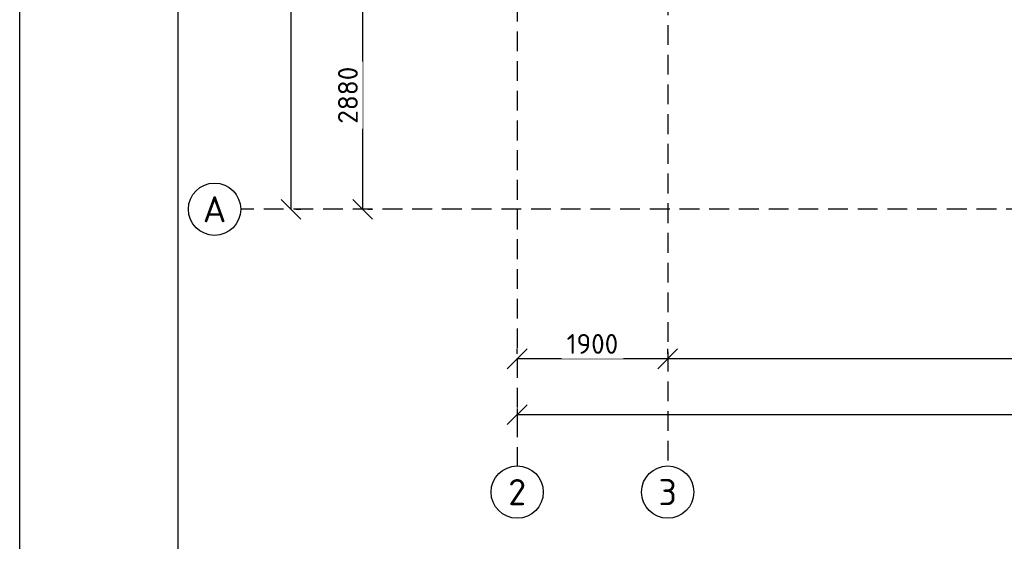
# Model space of a CAD drawing. Header units: inches. Extents: x 8001 to 766003, y -84601 to 563258.
# Tile 14 of 188: x 189106 to 201536, y 73136 to 79723. Entities that reach past the tile are written whole.
import ezdxf
from ezdxf.enums import TextEntityAlignment as Align

# ---------------------------------------------------------------- set-up
doc = ezdxf.new("R2010")
doc.units = ezdxf.units.IN
doc.header["$MEASUREMENT"] = 0
doc.linetypes.add('( Hidden )', pattern=[0.375, 0.25, -0.125])
doc.styles.add('GOST', font='isocpeur.ttf')
doc.styles.add('Text style', font='isocpeur.ttf', dxfattribs={"height": 250})
doc.dimstyles.new('Dim Style', dxfattribs={"dimtxt": 250, "dimasz": 250, "dimexe": 125, "dimexo": 62.5, "dimgap": 62.5, "dimtad": 1, "dimdec": 0, "dimtxsty": 'Text style', "dimblk": 'OBLIQUE', "dimcen": 250, "dimclrd": 256, "dimclre": 256, "dimclrt": 256, "dimadec": 0, "dimazin": 0, "dimtfac": 1, "dimtdec": 0, "dimtmove": 0, "dimatfit": 3, "dimldrblk": 'OBLIQUE', "dimfxl": 1, "dimlwd": -1, "dimlwe": -1, "dimarcsym": 0})

# ---------------------------------------------------------------- blocks, each defined once
blk = doc.blocks.new('_Oblique')
at = {"color": 0, "linetype": 'ByBlock', "lineweight": -2}
blk.add_line((-0.5, -0.5), (0.5, 0.5), dxfattribs=at)
blk = doc.blocks.new('*D197')
at = {"transparency": 16777216}
for p, q in [((175179.5553978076, 112740.3728035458), (175179.5553978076, 112802.8728035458)), ((194299.5553978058, 112740.3728035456), (194299.5553978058, 112802.8728035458)), ((194299.5553978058, 112677.8728035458), (175179.5553978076, 112677.8728035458))]:
    blk.add_line(p, q, dxfattribs=at)
at = {"layer": 'Defpoints', "color": 0, "transparency": 16777216}
for p in [(175179.5553978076, 112677.8728035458), (175179.5553978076, 112677.8728035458), (194299.5553978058, 112677.8728035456)]:
    blk.add_point(p, dxfattribs=at)
at = {"transparency": 16777216, "xscale": 250, "yscale": 250, "zscale": 250, "rotation": 180}
blk.add_blockref('_Oblique', (175179.5553978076, 112677.8728035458), dxfattribs=at)
at = {"transparency": 16777216, "xscale": 250, "yscale": 250, "zscale": 250}
blk.add_blockref('_Oblique', (194299.5553978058, 112677.8728035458), dxfattribs=at)
at = {"transparency": 16777216, "insert": (184739.5553978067, 112865.3728035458), "char_height": 250, "attachment_point": 5, "style": 'Text style', "bg_fill": 3, "box_fill_scale": 1.25, "bg_fill_color": 256, "bg_fill_true_color": 13158600, "bg_fill_transparency": 0}
blk.add_mtext('19120', dxfattribs=at)
blk = doc.blocks.new('*D198')
at = {"transparency": 16777216}
for p, q in [((173279.5553978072, 112740.3728035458), (173279.5553978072, 112802.8728035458)), ((175179.5553978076, 112740.3728035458), (175179.5553978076, 112802.8728035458)), ((175179.5553978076, 112677.8728035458), (173279.5553978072, 112677.8728035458))]:
    blk.add_line(p, q, dxfattribs=at)
at = {"layer": 'Defpoints', "color": 0, "transparency": 16777216}
for p in [(173279.5553978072, 112677.8728035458), (173279.5553978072, 112677.8728035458), (175179.5553978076, 112677.8728035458)]:
    blk.add_point(p, dxfattribs=at)
at = {"transparency": 16777216, "xscale": 250, "yscale": 250, "zscale": 250, "rotation": 180}
blk.add_blockref('_Oblique', (173279.5553978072, 112677.8728035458), dxfattribs=at)
at = {"transparency": 16777216, "xscale": 250, "yscale": 250, "zscale": 250}
blk.add_blockref('_Oblique', (175179.5553978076, 112677.8728035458), dxfattribs=at)
at = {"transparency": 16777216, "insert": (174229.5553978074, 112865.3728035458), "char_height": 250, "attachment_point": 5, "style": 'Text style', "bg_fill": 3, "box_fill_scale": 1.25, "bg_fill_color": 256, "bg_fill_true_color": 13158600, "bg_fill_transparency": 0}
blk.add_mtext('1900', dxfattribs=at)
blk = doc.blocks.new('*D206')
at = {"transparency": 16777216}
for p, q in [((173279.5553978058, 112048.8586755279), (173279.5553978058, 111847.5326542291)), ((247209.5553978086, 112035.0326542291), (247209.5553978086, 112097.5326542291)), ((173279.5553978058, 111972.5326542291), (247209.5553978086, 111972.5326542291))]:
    blk.add_line(p, q, dxfattribs=at)
at = {"layer": 'Defpoints', "color": 0, "transparency": 16777216}
for p in [(173279.5553978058, 112111.3586755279), (247209.5553978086, 111972.5326542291), (247209.5553978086, 111972.5326542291)]:
    blk.add_point(p, dxfattribs=at)
at = {"transparency": 16777216, "xscale": 250, "yscale": 250, "zscale": 250, "rotation": 180}
blk.add_blockref('_Oblique', (173279.5553978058, 111972.5326542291), dxfattribs=at)
at = {"transparency": 16777216, "xscale": 250, "yscale": 250, "zscale": 250}
blk.add_blockref('_Oblique', (247209.5553978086, 111972.5326542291), dxfattribs=at)
at = {"transparency": 16777216, "insert": (210244.5553978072, 112160.0326542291), "char_height": 250, "attachment_point": 5, "style": 'Text style', "bg_fill": 3, "box_fill_scale": 1.25, "bg_fill_color": 256, "bg_fill_true_color": 13158600, "bg_fill_transparency": 0}
blk.add_mtext('74330', dxfattribs=at)
blk = doc.blocks.new('*D207')
at = {"transparency": 16777216}
for p, q in [((170424.0574542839, 114566.5084725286), (170424.0574542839, 161986.5084725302)), ((170486.5574542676, 161986.5084725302), (170549.0574542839, 161986.5084725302)), ((170486.557454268, 114566.5084725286), (170549.0574542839, 114566.5084725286))]:
    blk.add_line(p, q, dxfattribs=at)
at = {"layer": 'Defpoints', "color": 0, "transparency": 16777216}
for p in [(170424.0574542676, 161986.5084725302), (170424.0574542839, 161986.5084725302), (170424.057454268, 114566.5084725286)]:
    blk.add_point(p, dxfattribs=at)
at = {"transparency": 16777216, "xscale": 250, "yscale": 250, "zscale": 250}
for p, rotation in [((170424.0574542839, 161986.5084725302), 90), ((170424.0574542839, 114566.5084725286), 270)]:
    blk.add_blockref('_Oblique', p, dxfattribs=dict(at, rotation=rotation))
at = {"transparency": 16777216, "insert": (170236.5574542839, 138276.5084725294), "char_height": 250, "attachment_point": 5, "rotation": 90, "style": 'Text style', "bg_fill": 3, "box_fill_scale": 1.25, "bg_fill_color": 256, "bg_fill_true_color": 13158600, "bg_fill_transparency": 0}
blk.add_mtext('47420', dxfattribs=at)
blk = doc.blocks.new('kb-axis')
blk.add_circle((0, 0), 1)
at = {"style": 'GOST'}
blk.add_attdef('AXIS', text='', height=1, dxfattribs=at).set_placement((0, 0), align=Align.MIDDLE_CENTER)
blk = doc.blocks.new('*D189')
at = {"transparency": 16777216}
for p, q in [((171329.8197428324, 114566.5084725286), (171329.8197428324, 117446.5084725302)), ((171392.3197428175, 117446.5084725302), (171454.8197428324, 117446.5084725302)), ((171392.3197428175, 114566.5084725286), (171454.8197428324, 114566.5084725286))]:
    blk.add_line(p, q, dxfattribs=at)
at = {"layer": 'Defpoints', "color": 0, "transparency": 16777216}
for p in [(171329.8197428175, 117446.5084725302), (171329.8197428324, 117446.5084725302), (171329.8197428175, 114566.5084725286)]:
    blk.add_point(p, dxfattribs=at)
at = {"transparency": 16777216, "xscale": 250, "yscale": 250, "zscale": 250}
for p, rotation in [((171329.8197428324, 117446.5084725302), 90), ((171329.8197428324, 114566.5084725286), 270)]:
    blk.add_blockref('_Oblique', p, dxfattribs=dict(at, rotation=rotation))
at = {"transparency": 16777216, "insert": (171142.3197428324, 116006.5084725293), "char_height": 250, "attachment_point": 5, "rotation": 90, "style": 'Text style', "bg_fill": 3, "box_fill_scale": 1.25, "bg_fill_color": 256, "bg_fill_true_color": 13158600, "bg_fill_transparency": 0}
blk.add_mtext('2880', dxfattribs=at)
blk = doc.blocks.new('fhgsg')
at = {"color": 1, "linetype": '( Hidden )', "ltscale": 1000}
for p, q in [((173279.5553978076, 162186.5084725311), (173279.5553978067, 111324.090415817)), ((175179.5553978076, 152516.5084725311), (175179.5553978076, 111324.090415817)), ((245329.5553978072, 114566.5084725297), (169789.1042655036, 114566.5084725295))]:
    blk.add_line(p, q, dxfattribs=at)
at = {"xscale": 330, "yscale": 330, "zscale": 330}
for p, values in [((169459.1042655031, 114566.5084725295), {'AXIS': 'А'}), ((173279.5553978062, 110994.090415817), {'AXIS': '2'}), ((175179.5553978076, 110994.090415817), {'AXIS': '3'})]:
    blk.add_blockref('kb-axis', p, dxfattribs=at).add_auto_attribs(values)
for base, p1, p2, picture, middle in [((170424.0574542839, 161986.5084725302), (170424.057454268, 114566.5084725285), (170424.0574542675, 161986.5084725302), '*D207', (170236.5574542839, 138276.5084725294)), ((171329.8197428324, 117446.5084725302), (171329.8197428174, 114566.5084725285), (171329.8197428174, 117446.5084725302), '*D189', (171142.3197428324, 116006.5084725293))]:
    dim = blk.add_linear_dim(base=base, p1=p1, p2=p2, angle=90, dimstyle='Dim Style', override={"dimtfill": 1, "dimarcsym": 1})
    dim.commit()
    dim.dimension.update_dxf_attribs({"geometry": picture, "text_midpoint": middle})
dim = blk.add_linear_dim(base=(175179.5553978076, 112677.8728035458), p1=(194299.5553978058, 112677.8728035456), p2=(175179.5553978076, 112677.8728035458), dimstyle='Dim Style', override={"dimtfill": 1, "dimarcsym": 1})
dim.commit()
dim.dimension.update_dxf_attribs({"geometry": '*D197', "text_midpoint": (184739.5553978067, 112865.3728035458)})
dim = blk.add_linear_dim(base=(247209.5553978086, 111972.5326542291), p1=(173279.5553978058, 112111.3586755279), p2=(247209.5553978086, 111972.5326542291), text='74330', dimstyle='Dim Style', override={"dimtfill": 1, "dimarcsym": 1})
dim.commit()
dim.dimension.update_dxf_attribs({"geometry": '*D206', "text_midpoint": (210244.5553978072, 112160.0326542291)})
dim = blk.add_linear_dim(base=(173279.5553978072, 112677.8728035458), p1=(175179.5553978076, 112677.8728035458), p2=(173279.5553978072, 112677.8728035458), dimstyle='Dim Style', override={"dimtfill": 1, "dimarcsym": 1})
dim.commit()
dim.dimension.update_dxf_attribs({"geometry": '*D198', "text_midpoint": (174229.5553978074, 112865.3728035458)})

msp = doc.modelspace()

# ---------------------------------------------------------------- block references
at = {"color": 25}
msp.add_blockref('fhgsg', (22107.02911078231, -37236.89667664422), dxfattribs=at)

# ---------------------------------------------------------------- next in the draw order: linework, layer by layer
for points in [[(189105.7695652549, 128772.808490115), (289105.7695652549, 128772.808490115), (289105.7695652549, 59372.80849011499), (189105.7695652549, 59372.80849011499)], [(191105.7695652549, 128272.808490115), (288605.7695652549, 128272.808490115), (288605.7695652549, 59872.80849011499), (191105.7695652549, 59872.80849011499)]]:
    msp.add_lwpolyline(points, close=True)

doc.saveas('drawing.dxf')
